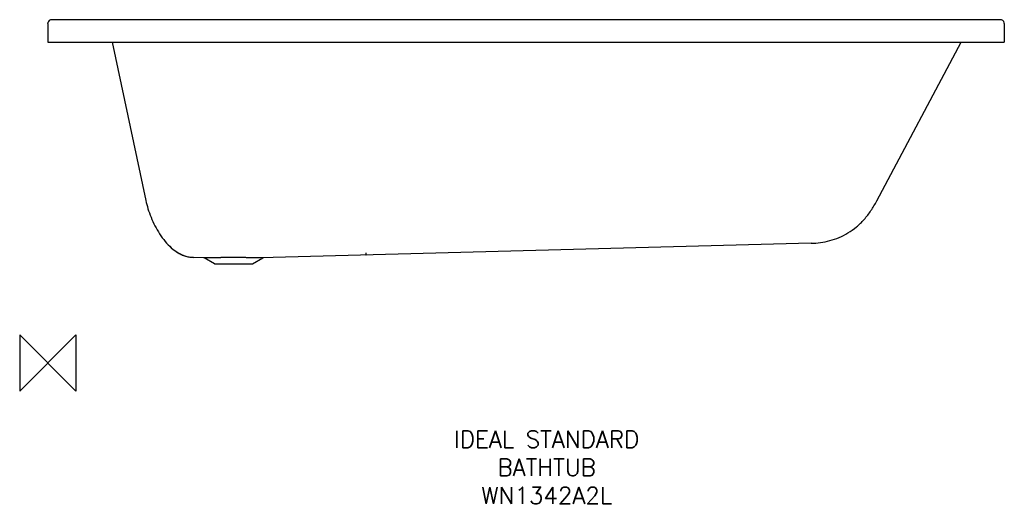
# Model space of a CAD drawing. Header units: millimetres. Extents: x 44699 to 46449, y -1369 to -509.
import ezdxf

# ---------------------------------------------------------------- set-up
doc = ezdxf.new("R2010")
doc.units = ezdxf.units.MM
doc.header["$LTSCALE"] = 54.820741
doc.layers.get('0').update_dxf_attribs({"linetype": 'CONTINUOUS'})
doc.layers.add('Origin', color=6, linetype='CONTINUOUS')
doc.layers.add('Text', color=7, linetype='CONTINUOUS')
doc.styles.add('Fastrack', font='simplex.shx')

# ---------------------------------------------------------------- blocks, each defined once
blk = doc.blocks.new('ZPO')
at = {"layer": 'Origin'}
blk.add_lwpolyline([(-50, 50), (-50, -50), (50, 50), (50, -50)], close=True, dxfattribs=at)

msp = doc.modelspace()

# ---------------------------------------------------------------- linework, layer by layer
at = {"color": 2, "linetype": 'Continuous'}
for p, q in [((44748.9, -515.8), (44749.1, -514.3)), ((44748.9, -515.8), (44748.9, -548.7)), ((46435.1, -508.8), (44765.5, -508.9)), ((46448.9, -515.8), (46448.8, -514.3)), ((46448.9, -515.8), (46448.9, -548.7)), ((44748.9, -548.7), (46448.9, -548.7)), ((44863.3, -548.7), (44923.1, -829.6)), ((46222.3, -830.5), (46372.2, -548.7)), ((46105.7, -905.8), (45127.1, -931.4)), ((45008.1, -930.8), (45008.1, -930.8)), ((45008.1, -930.8), (45008.1, -930.8)), ((45030.7, -931.4), (45008.1, -930.8)), ((45008.1, -930.8), (45008.1, -930.8)), ((45045.2, -942.6), (45027, -931.7)), ((45045.2, -942.6), (45112.7, -942.6)), ((45112.7, -942.6), (45130.8, -931.7))]:
    msp.add_line(p, q, dxfattribs=at)
for points in [[(44765.5, -508.9), (44762.8, -508.8), (44759.4, -508.8), (44756, -508.8)], [(46441.9, -508.8), (46438.5, -508.8), (46435.1, -508.8)]]:
    msp.add_lwpolyline(points, dxfattribs=at)
for centre, radius, start, end in [((44755.9, -515.8), 7, 89.287, 167.3648), ((46441.9, -515.8), 7, 12.6356, 90.713), ((45016.1, -862.1), 70.3, 238.1931, 239.185), ((45009.8, -875.7), 55.2, 253.2014, 253.9193), ((45025.5, -934.3), 3, 59.0065, 88.4993), ((45078.9, -2786.2), 1855, 89.3135, 90.6868), ((45132.4, -934.3), 3, 91.4743, 120.9904)]:
    msp.add_arc(centre, radius, start, end, dxfattribs=at)
for points, knots in [([(44923.1, -829.6), (44924.1, -834.6), (44926.8, -844.7), (44932.2, -859.8), (44939.1, -874.9), (44946, -886.9), (44952.3, -896), (44958.9, -904.5), (44968, -914), (44978.4, -921.8), (44987.4, -926.4), (44992.1, -928.1), (44994.5, -928.8)], [0, 0, 0, 0, 0.11983, 0.246763, 0.377412, 0.508609, 0.573557, 0.637668, 0.762528, 0.882792, 0.941647, 1, 1, 1, 1]), ([(46105.7, -905.8), (46111.2, -905.6), (46122.4, -904.8), (46139.1, -901.5), (46155.6, -895.9), (46171.5, -887.8), (46186.5, -877), (46200.3, -863.6), (46210.3, -850.6), (46217.4, -839.4), (46220.7, -833.5), (46222.3, -830.5)], [0, 0, 0, 0, 0.113723, 0.229778, 0.348292, 0.46994, 0.595709, 0.726339, 0.861983, 0.931033, 1, 1, 1, 1]), ([(44965.6, -911.3), (44966.6, -912.3), (44970.9, -916.1), (44975.4, -919.6), (44979.1, -921.8)], [0, 0, 0, 0, 0.254022, 1, 1, 1, 1]), ([(44980.1, -922.4), (44982.3, -923.7), (44986.7, -926.1), (44991.4, -927.8), (44993.8, -928.6)], [0, 0, 0, 0, 0.502346, 1, 1, 1, 1]), ([(45314.4, -926.5), (45314.5, -926.5), (45314.5, -926.4), (45314.6, -926.2), (45314.6, -925.9), (45314.7, -925.5), (45314.7, -925), (45314.8, -924.1), (45314.8, -923.4), (45314.8, -922.9)], [0, 0, 0, 0, 0.025264, 0.077264, 0.159095, 0.270656, 0.411326, 0.580334, 1, 1, 1, 1]), ([(44994.5, -928.8), (44996.7, -929.4), (45001.2, -930.4), (45005.8, -930.8), (45008.1, -930.8)], [0, 0, 0, 0, 0.496716, 1, 1, 1, 1]), ([(44994.5, -928.8), (44996.7, -929.4), (45001.2, -930.4), (45005.8, -930.8), (45008.1, -930.8)], [0, 0, 0, 0, 0.497459, 1, 1, 1, 1]), ([(45056.7, -931.4), (45051.6, -931.5), (45044.6, -931.5), (45035.9, -931.5), (45032.3, -931.4), (45030.7, -931.4)], [0, 0, 0, 0, 0.583858, 0.816282, 1, 1, 1, 1]), ([(45127.1, -931.4), (45125.5, -931.4), (45121.9, -931.5), (45113.3, -931.5), (45106.2, -931.5), (45101.2, -931.4)], [0, 0, 0, 0, 0.183612, 0.415989, 1, 1, 1, 1])]:
    msp.add_open_spline(points, degree=3, knots=knots, dxfattribs=at)

# ---------------------------------------------------------------- block references
at = {"layer": 'Origin', "color": 2}
msp.add_blockref('ZPO', (44748.9, -1118.7), dxfattribs=at)

# ---------------------------------------------------------------- texts
at = {"layer": 'Text', "insert": (45635.6, -1238.8), "char_height": 30, "width": 2237.289, "attachment_point": 2, "style": 'Fastrack'}
msp.add_mtext('IDEAL STANDARD\\PBATHTUB  \\PWN1342A2L', dxfattribs=at)

doc.saveas('drawing.dxf')
